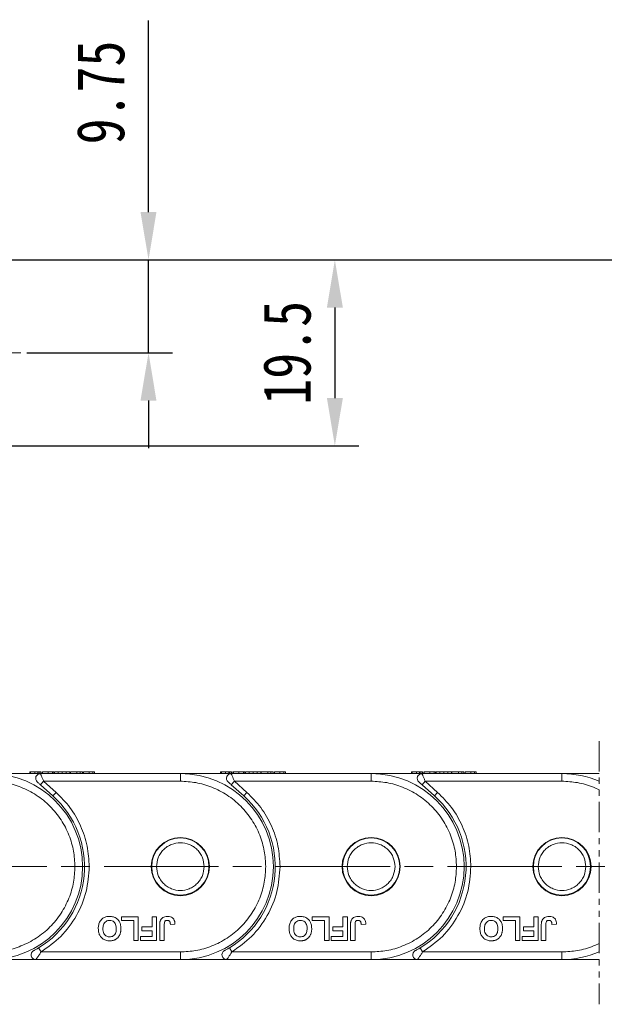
# Model space of a CAD drawing. Header units: millimetres. Extents: x 3578 to 4080, y -235 to 116.
# Tile 16 of 34: x 3856 to 3917, y -88 to 16. Entities that reach past the tile are written whole.
import ezdxf

# ---------------------------------------------------------------- set-up
doc = ezdxf.new("R2010")
doc.units = ezdxf.units.MM
for name, pattern in [('ACAD_ISO08W100', [36, 24, -3, 6, -3]), ('CENTER', [0.6, 0.375, -0.075, 0.075, -0.075]), ('PHANTOM2', [31.75, 15.875, -3.175, 3.175, -3.175, 3.175, -3.175])]:
    doc.linetypes.add(name, pattern=pattern)
doc.layers.add('中心线', color=1, linetype='CENTER', lineweight=25)
doc.styles.get("Standard").update_dxf_attribs({"font": '仿宋_GB2312.ttf', "width": 0.8})
doc.dimstyles.new('ISO-15', dxfattribs={"dimtxt": 5, "dimasz": 5, "dimexe": 2.5, "dimexo": 0.625, "dimgap": 2.5, "dimtad": 1, "dimdsep": 46, "dimtxsty": 'Standard', "dimcen": 2.5, "dimadec": 0, "dimazin": 0, "dimtfac": 1, "dimtmove": 0, "dimatfit": 3, "dimfxl": 0, "dimarcsym": 0})

# ---------------------------------------------------------------- blocks, each defined once
blk = doc.blocks.new('*D340')
at = {"color": 0, "lineweight": -2}
for p, q in [((3849.01, -9.57), (3891.13, -9.57)), ((3888.63, -14.57), (3888.63, -24.07)), ((3819.01, -29.07), (3891.13, -29.07))]:
    blk.add_line(p, q, dxfattribs=at)
at = {"color": 0, "lineweight": 9}
for points in [[(3887.8, -14.57), (3889.47, -14.57), (3888.63, -9.57)], [(3887.8, -24.07), (3889.47, -24.07), (3888.63, -29.07)]]:
    blk.add_solid(points, dxfattribs=at)
at = {"layer": 'Defpoints', "color": 0, "lineweight": 9}
for p in [(3848.38, -9.57), (3818.38, -29.07), (3888.63, -29.07)]:
    blk.add_point(p, dxfattribs=at)
at = {"color": 0, "lineweight": 9, "insert": (3883.63, -19.32), "char_height": 5, "attachment_point": 5, "rotation": 90}
blk.add_mtext('19.5', dxfattribs=at)
blk = doc.blocks.new('*D341')
at = {"color": 0, "lineweight": -2}
for p, q in [((3869.1, -4.57), (3869.1, 15.5)), ((3856.33, -9.57), (3871.6, -9.57)), ((3869.1, -19.32), (3869.1, -9.57)), ((3856.33, -19.32), (3871.6, -19.32)), ((3869.1, -24.32), (3869.1, -29.32))]:
    blk.add_line(p, q, dxfattribs=at)
at = {"color": 0, "lineweight": 9}
for points in [[(3868.26, -4.57), (3869.93, -4.57), (3869.1, -9.57)], [(3868.26, -24.32), (3869.93, -24.32), (3869.1, -19.32)]]:
    blk.add_solid(points, dxfattribs=at)
at = {"layer": 'Defpoints', "color": 0, "lineweight": 9}
for p in [(3855.71, -9.57), (3869.1, -9.57), (3855.71, -19.32)]:
    blk.add_point(p, dxfattribs=at)
at = {"color": 0, "lineweight": 9, "insert": (3864.1, 7.97), "char_height": 5, "attachment_point": 5, "rotation": 90}
blk.add_mtext('9.75', dxfattribs=at)
blk = doc.blocks.new('*D342')
at = {"color": 0, "lineweight": -2}
for p, q in [((3869.72, -9.57), (4041.86, -9.57)), ((4039.36, -14.57), (4039.36, -77.93)), ((4003.06, -82.93), (4041.86, -82.93))]:
    blk.add_line(p, q, dxfattribs=at)
at = {"color": 0, "lineweight": 9}
for points in [[(4038.53, -14.57), (4040.2, -14.57), (4039.36, -9.57)], [(4038.53, -77.93), (4040.2, -77.93), (4039.36, -82.93)]]:
    blk.add_solid(points, dxfattribs=at)
at = {"layer": 'Defpoints', "color": 0, "lineweight": 9}
for p in [(3869.1, -9.57), (4002.44, -82.93), (4039.36, -82.93)]:
    blk.add_point(p, dxfattribs=at)
at = {"color": 0, "lineweight": 9, "insert": (4034.36, -46.25), "char_height": 5, "attachment_point": 5, "rotation": 90}
blk.add_mtext('2R+19.5', dxfattribs=at)

msp = doc.modelspace()

# ---------------------------------------------------------------- linework, layer by layer
at = {"color": 3, "linetype": 'PHANTOM2', "lineweight": 9, "ltscale": 0.2}
msp.add_line((3916.33, -60.038), (3916.33, -87.612), dxfattribs=at)
at = {"color": 7, "linetype": 'Continuous', "lineweight": 15}
for p, q in [((3857.772, -63.426), (3852.436, -63.426)), ((3856.659, -63.226), (3856.659, -63.426)), ((3856.736, -63.226), (3856.736, -63.426)), ((3857.172, -63.226), (3857.172, -63.426)), ((3857.505, -63.226), (3857.172, -63.226)), ((3857.505, -63.226), (3857.505, -63.426)), ((3857.638, -63.226), (3857.638, -63.426)), ((3857.778, -63.441), (3857.647, -63.442)), ((3872.436, -63.426), (3857.772, -63.426)), ((3857.813, -63.426), (3857.813, -63.226)), ((3857.947, -63.226), (3857.947, -63.426)), ((3857.962, -63.226), (3857.947, -63.226)), ((3857.999, -63.226), (3857.999, -63.426)), ((3858.578, -63.226), (3858.578, -63.426)), ((3859.052, -63.426), (3859.052, -63.226)), ((3859.178, -63.226), (3859.178, -63.426)), ((3859.204, -63.226), (3859.2, -63.226)), ((3859.204, -63.226), (3859.204, -63.426)), ((3859.64, -63.226), (3859.249, -63.226)), ((3859.249, -63.226), (3859.249, -63.426)), ((3859.64, -63.226), (3859.64, -63.426)), ((3860.056, -63.226), (3859.64, -63.226)), ((3860.056, -63.426), (3860.056, -63.226)), ((3860.472, -63.226), (3860.056, -63.226)), ((3860.472, -63.226), (3860.472, -63.426)), ((3860.864, -63.226), (3860.472, -63.226)), ((3860.864, -63.226), (3860.864, -63.426)), ((3860.909, -63.226), (3860.909, -63.426)), ((3861.601, -63.226), (3860.909, -63.226)), ((3861.601, -63.226), (3861.601, -63.426)), ((3861.935, -63.226), (3861.601, -63.226)), ((3861.935, -63.226), (3861.935, -63.426)), ((3862.165, -63.226), (3861.935, -63.226)), ((3862.165, -63.226), (3862.165, -63.426)), ((3862.3, -63.426), (3862.3, -63.226)), ((3862.877, -63.226), (3862.877, -63.426)), ((3863.279, -63.226), (3863.279, -63.426)), ((3863.454, -63.226), (3863.454, -63.426)), ((3877.772, -63.426), (3872.436, -63.426)), ((3872.436, -63.426), (3872.436, -64.226)), ((3876.659, -63.226), (3876.659, -63.426)), ((3876.736, -63.226), (3876.736, -63.426)), ((3877.172, -63.226), (3877.172, -63.426)), ((3877.505, -63.226), (3877.172, -63.226)), ((3877.505, -63.226), (3877.505, -63.426)), ((3877.638, -63.226), (3877.638, -63.426)), ((3877.778, -63.441), (3877.647, -63.442)), ((3892.436, -63.426), (3877.772, -63.426)), ((3877.813, -63.426), (3877.813, -63.226)), ((3877.947, -63.226), (3877.947, -63.426)), ((3877.962, -63.226), (3877.947, -63.226)), ((3877.999, -63.226), (3877.999, -63.426)), ((3878.578, -63.226), (3878.578, -63.426)), ((3879.052, -63.426), (3879.052, -63.226)), ((3879.178, -63.226), (3879.178, -63.426)), ((3879.204, -63.226), (3879.2, -63.226)), ((3879.204, -63.226), (3879.204, -63.426)), ((3879.249, -63.226), (3879.249, -63.426)), ((3879.64, -63.226), (3879.249, -63.226)), ((3879.64, -63.226), (3879.64, -63.426)), ((3880.056, -63.226), (3879.64, -63.226)), ((3880.056, -63.426), (3880.056, -63.226)), ((3880.472, -63.226), (3880.056, -63.226)), ((3880.472, -63.226), (3880.472, -63.426)), ((3880.864, -63.226), (3880.472, -63.226)), ((3880.864, -63.226), (3880.864, -63.426)), ((3880.909, -63.226), (3880.909, -63.426)), ((3881.601, -63.226), (3880.909, -63.226)), ((3881.601, -63.226), (3881.601, -63.426)), ((3881.935, -63.226), (3881.601, -63.226)), ((3881.935, -63.226), (3881.935, -63.426)), ((3882.165, -63.226), (3881.935, -63.226)), ((3882.165, -63.226), (3882.165, -63.426)), ((3882.3, -63.426), (3882.3, -63.226)), ((3882.877, -63.226), (3882.877, -63.426)), ((3883.279, -63.226), (3883.279, -63.426)), ((3883.454, -63.226), (3883.454, -63.426)), ((3897.772, -63.426), (3892.436, -63.426)), ((3892.436, -63.426), (3892.436, -64.226)), ((3896.659, -63.226), (3896.659, -63.426)), ((3896.736, -63.226), (3896.736, -63.426)), ((3897.172, -63.226), (3897.172, -63.426)), ((3897.505, -63.226), (3897.172, -63.226)), ((3897.505, -63.226), (3897.505, -63.426)), ((3897.638, -63.226), (3897.638, -63.426)), ((3897.778, -63.441), (3897.647, -63.442)), ((3912.436, -63.426), (3897.772, -63.426)), ((3897.813, -63.426), (3897.813, -63.226)), ((3897.947, -63.226), (3897.947, -63.426)), ((3897.962, -63.226), (3897.947, -63.226)), ((3897.999, -63.226), (3897.999, -63.426)), ((3898.578, -63.226), (3898.578, -63.426)), ((3899.052, -63.426), (3899.052, -63.226)), ((3899.178, -63.226), (3899.178, -63.426)), ((3899.204, -63.226), (3899.2, -63.226)), ((3899.204, -63.226), (3899.204, -63.426)), ((3899.64, -63.226), (3899.249, -63.226)), ((3899.249, -63.226), (3899.249, -63.426)), ((3899.64, -63.226), (3899.64, -63.426)), ((3900.056, -63.226), (3899.64, -63.226)), ((3900.056, -63.426), (3900.056, -63.226)), ((3900.472, -63.226), (3900.056, -63.226)), ((3900.472, -63.226), (3900.472, -63.426)), ((3900.864, -63.226), (3900.472, -63.226)), ((3900.864, -63.226), (3900.864, -63.426)), ((3900.909, -63.226), (3900.909, -63.426)), ((3901.601, -63.226), (3900.909, -63.226)), ((3901.601, -63.226), (3901.601, -63.426)), ((3901.935, -63.226), (3901.601, -63.226)), ((3901.935, -63.226), (3901.935, -63.426)), ((3902.165, -63.226), (3901.935, -63.226)), ((3902.165, -63.226), (3902.165, -63.426)), ((3902.3, -63.426), (3902.3, -63.226)), ((3902.877, -63.226), (3902.877, -63.426)), ((3903.279, -63.226), (3903.279, -63.426)), ((3903.454, -63.226), (3903.454, -63.426)), ((3916.33, -63.426), (3912.436, -63.426)), ((3912.436, -63.426), (3912.436, -64.226)), ((3857.773, -64.599), (3858.107, -64.226)), ((3857.773, -64.599), (3859.075, -65.764)), ((3858.107, -64.226), (3859.408, -65.392)), ((3858.107, -64.226), (3872.436, -64.226)), ((3877.773, -64.599), (3878.107, -64.226)), ((3877.773, -64.599), (3879.075, -65.764)), ((3878.107, -64.226), (3879.408, -65.392)), ((3878.107, -64.226), (3892.436, -64.226)), ((3897.773, -64.599), (3898.107, -64.226)), ((3897.773, -64.599), (3899.075, -65.764)), ((3898.107, -64.226), (3899.408, -65.392)), ((3898.107, -64.226), (3912.436, -64.226)), ((3859.408, -65.392), (3859.075, -65.764)), ((3879.408, -65.392), (3879.075, -65.764)), ((3899.408, -65.392), (3899.075, -65.764)), ((3866.268, -78.426), (3868.03, -78.426)), ((3866.268, -78.843), (3866.268, -78.426)), ((3868.03, -78.426), (3868.03, -80.926)), ((3869.471, -78.426), (3869.951, -78.426)), ((3869.471, -79.484), (3869.471, -78.426)), ((3869.951, -78.426), (3869.951, -80.926)), ((3886.268, -78.426), (3888.03, -78.426)), ((3886.268, -78.843), (3886.268, -78.426)), ((3888.03, -78.426), (3888.03, -80.926)), ((3889.471, -78.426), (3889.951, -78.426)), ((3889.471, -79.484), (3889.471, -78.426)), ((3889.951, -78.426), (3889.951, -80.926)), ((3906.268, -78.843), (3906.268, -78.426)), ((3906.268, -78.426), (3908.03, -78.426)), ((3908.03, -78.426), (3908.03, -80.926)), ((3909.471, -78.426), (3909.951, -78.426)), ((3909.471, -79.484), (3909.471, -78.426)), ((3909.951, -78.426), (3909.951, -80.926)), ((3867.55, -78.843), (3866.268, -78.843)), ((3867.55, -80.926), (3867.55, -78.843)), ((3870.27, -80.926), (3870.27, -79.35)), ((3870.75, -79.308), (3870.75, -80.926)), ((3871.391, -79.259), (3871.872, -79.227)), ((3887.55, -78.843), (3886.268, -78.843)), ((3887.55, -80.926), (3887.55, -78.843)), ((3890.27, -80.926), (3890.27, -79.35)), ((3890.75, -79.308), (3890.75, -80.926)), ((3891.391, -79.259), (3891.872, -79.227)), ((3907.55, -78.843), (3906.268, -78.843)), ((3907.55, -80.926), (3907.55, -78.843)), ((3910.27, -80.926), (3910.27, -79.35)), ((3910.75, -79.308), (3910.75, -80.926)), ((3911.391, -79.259), (3911.872, -79.227)), ((3868.413, -79.484), (3869.471, -79.484)), ((3868.413, -79.9), (3868.413, -79.484)), ((3869.471, -79.9), (3868.413, -79.9)), ((3869.471, -80.509), (3869.471, -79.9)), ((3888.413, -79.9), (3888.413, -79.484)), ((3888.413, -79.484), (3889.471, -79.484)), ((3889.471, -79.9), (3888.413, -79.9)), ((3889.471, -80.509), (3889.471, -79.9)), ((3908.413, -79.484), (3909.471, -79.484)), ((3908.413, -79.9), (3908.413, -79.484)), ((3909.471, -79.9), (3908.413, -79.9)), ((3909.471, -80.509), (3909.471, -79.9)), ((3868.03, -80.926), (3867.55, -80.926)), ((3868.253, -80.509), (3869.471, -80.509)), ((3868.253, -80.926), (3868.253, -80.509)), ((3869.951, -80.926), (3868.253, -80.926)), ((3870.75, -80.926), (3870.27, -80.926)), ((3888.03, -80.926), (3887.55, -80.926)), ((3888.253, -80.509), (3889.471, -80.509)), ((3888.253, -80.926), (3888.253, -80.509)), ((3889.951, -80.926), (3888.253, -80.926)), ((3890.75, -80.926), (3890.27, -80.926)), ((3908.03, -80.926), (3907.55, -80.926)), ((3908.253, -80.926), (3908.253, -80.509)), ((3908.253, -80.509), (3909.471, -80.509)), ((3909.951, -80.926), (3908.253, -80.926)), ((3910.75, -80.926), (3910.27, -80.926)), ((3857.831, -82.126), (3857.573, -81.698)), ((3872.436, -82.126), (3857.831, -82.126)), ((3872.436, -82.926), (3872.436, -82.126)), ((3877.831, -82.126), (3877.573, -81.698)), ((3892.436, -82.126), (3877.831, -82.126)), ((3892.436, -82.926), (3892.436, -82.126)), ((3897.831, -82.126), (3897.573, -81.698)), ((3912.436, -82.126), (3897.831, -82.126)), ((3912.436, -82.926), (3912.436, -82.126)), ((3852.436, -82.926), (3857.298, -82.926)), ((3857.298, -82.926), (3872.436, -82.926)), ((3872.436, -82.926), (3877.298, -82.926)), ((3877.298, -82.926), (3892.436, -82.926)), ((3892.436, -82.926), (3897.298, -82.926)), ((3897.298, -82.926), (3912.436, -82.926)), ((3912.436, -82.926), (3916.33, -82.926))]:
    msp.add_line(p, q, dxfattribs=at)
for centre, radius in [((3872.436, -73.176), 3.05), ((3872.436, -73.176), 3), ((3892.436, -73.176), 3.05), ((3892.436, -73.176), 3), ((3912.436, -73.176), 3.05), ((3912.436, -73.176), 3)]:
    msp.add_circle(centre, radius, dxfattribs=at)
for centre, radius, start, end in [((3852.436, -73.176), 9.75, 270, 90), ((3857.772, -63.926), 0.5, 90, 228.15), ((3872.436, -73.176), 9.75, 270, 90), ((3877.772, -63.926), 0.5, 90, 228.15), ((3892.436, -73.176), 9.75, 270, 90), ((3897.772, -63.926), 0.5, 90, 228.15), ((3912.436, -73.176), 9.75, 66.45916, 90), ((3852.436, -73.176), 9.95, 301.07867, 48.15), ((3872.436, -73.176), 9.95, 301.07867, 48.15), ((3892.436, -73.176), 9.95, 301.07867, 48.15), ((3857.298, -82.426), 0.5, 117.72786, 270), ((3877.298, -82.426), 0.5, 117.72786, 270), ((3897.298, -82.426), 0.5, 117.72786, 270), ((3912.436, -73.176), 9.75, 270, 293.54084)]:
    msp.add_arc(centre, radius, start, end, dxfattribs=at)
for points, knots in [([(3856.832, -63.226), (3856.808, -63.226), (3856.757, -63.226), (3856.715, -63.226), (3856.686, -63.226), (3856.67, -63.226), (3856.661, -63.226), (3856.659, -63.226), (3856.659, -63.226)], [0, 0, 0, 0, 0.17144311, 0.34782605, 0.50879351, 0.67091516, 0.8352601, 1, 1, 1, 1]), ([(3857.172, -63.226), (3857.126, -63.226), (3857.041, -63.226), (3856.893, -63.226), (3856.789, -63.226), (3856.736, -63.226)], [0, 0, 0, 0, 0.3670189, 0.6797858, 1, 1, 1, 1]), ([(3857.638, -63.226), (3857.619, -63.226), (3857.592, -63.226), (3857.557, -63.226), (3857.547, -63.226)], [0, 0, 0, 0, 0.7310679, 1, 1, 1, 1]), ([(3857.813, -63.226), (3857.812, -63.226), (3857.81, -63.226), (3857.792, -63.226), (3857.765, -63.226), (3857.737, -63.226), (3857.698, -63.226), (3857.658, -63.226), (3857.638, -63.226)], [0, 0, 0, 0, 0.2390448, 0.4791887, 0.6062486, 0.7340196, 0.865685, 1, 1, 1, 1]), ([(3857.772, -63.426), (3857.772, -63.426), (3857.772, -63.426), (3857.778, -63.441), (3857.778, -63.441)], [0, 0, 0, 0, 0.9791059, 1, 1, 1, 1]), ([(3857.778, -63.441), (3857.783, -63.453), (3857.794, -63.479), (3857.826, -63.555), (3857.883, -63.692), (3857.978, -63.92), (3858.065, -64.126), (3858.107, -64.226)], [0, 0, 0, 0, 0.132525, 0.2731617, 0.4197955, 0.7184243, 1, 1, 1, 1]), ([(3858.578, -63.226), (3858.51, -63.226), (3858.386, -63.226), (3858.227, -63.226), (3858.11, -63.226), (3858.029, -63.226), (3858.009, -63.226), (3857.999, -63.226)], [0, 0, 0, 0, 0.2199028, 0.4014828, 0.5824839, 0.7909294, 1, 1, 1, 1]), ([(3859.052, -63.226), (3859.033, -63.226), (3858.993, -63.226), (3858.922, -63.226), (3858.844, -63.226), (3858.761, -63.226), (3858.671, -63.226), (3858.609, -63.226), (3858.578, -63.226)], [0, 0, 0, 0, 0.1773757, 0.3583197, 0.5115835, 0.66939, 0.8325409, 1, 1, 1, 1]), ([(3859.178, -63.226), (3859.178, -63.226), (3859.176, -63.226), (3859.167, -63.226), (3859.153, -63.226), (3859.132, -63.226), (3859.101, -63.226), (3859.069, -63.226), (3859.052, -63.226)], [0, 0, 0, 0, 0.1640909, 0.3291944, 0.4613248, 0.594454, 0.7957321, 1, 1, 1, 1]), ([(3862.877, -63.226), (3862.809, -63.226), (3862.678, -63.226), (3862.524, -63.226), (3862.398, -63.226), (3862.311, -63.226), (3862.304, -63.226), (3862.3, -63.226)], [0, 0, 0, 0, 0.1547116, 0.2955468, 0.4207614, 0.6305136, 1, 1, 1, 1]), ([(3863.279, -63.226), (3863.259, -63.226), (3863.219, -63.226), (3863.143, -63.226), (3863.06, -63.226), (3862.987, -63.226), (3862.925, -63.226), (3862.893, -63.226), (3862.877, -63.226)], [0, 0, 0, 0, 0.20655853, 0.42042299, 0.60362328, 0.79395782, 0.89660747, 1, 1, 1, 1]), ([(3863.454, -63.226), (3863.453, -63.226), (3863.451, -63.226), (3863.433, -63.226), (3863.407, -63.226), (3863.378, -63.226), (3863.339, -63.226), (3863.299, -63.226), (3863.279, -63.226)], [0, 0, 0, 0, 0.23837066, 0.47781869, 0.60521766, 0.73331147, 0.86529896, 1, 1, 1, 1]), ([(3876.832, -63.226), (3876.808, -63.226), (3876.757, -63.226), (3876.715, -63.226), (3876.686, -63.226), (3876.67, -63.226), (3876.661, -63.226), (3876.659, -63.226), (3876.659, -63.226)], [0, 0, 0, 0, 0.1714431, 0.347826, 0.5087935, 0.6709152, 0.8352601, 1, 1, 1, 1]), ([(3877.172, -63.226), (3877.126, -63.226), (3877.041, -63.226), (3876.893, -63.226), (3876.789, -63.226), (3876.736, -63.226)], [0, 0, 0, 0, 0.3670189, 0.6797858, 1, 1, 1, 1]), ([(3877.638, -63.226), (3877.619, -63.226), (3877.592, -63.226), (3877.557, -63.226), (3877.547, -63.226)], [0, 0, 0, 0, 0.7310679, 1, 1, 1, 1]), ([(3877.813, -63.226), (3877.812, -63.226), (3877.81, -63.226), (3877.792, -63.226), (3877.765, -63.226), (3877.737, -63.226), (3877.698, -63.226), (3877.658, -63.226), (3877.638, -63.226)], [0, 0, 0, 0, 0.2390448, 0.4791887, 0.6062486, 0.7340196, 0.865685, 1, 1, 1, 1]), ([(3877.772, -63.426), (3877.772, -63.426), (3877.772, -63.426), (3877.778, -63.441), (3877.778, -63.441)], [0, 0, 0, 0, 0.9791059, 1, 1, 1, 1]), ([(3877.778, -63.441), (3877.783, -63.453), (3877.794, -63.479), (3877.826, -63.555), (3877.883, -63.692), (3877.978, -63.92), (3878.065, -64.126), (3878.107, -64.226)], [0, 0, 0, 0, 0.132525, 0.2731617, 0.4197955, 0.7184243, 1, 1, 1, 1]), ([(3878.578, -63.226), (3878.51, -63.226), (3878.386, -63.226), (3878.227, -63.226), (3878.11, -63.226), (3878.029, -63.226), (3878.009, -63.226), (3877.999, -63.226)], [0, 0, 0, 0, 0.2199028, 0.4014828, 0.5824839, 0.7909294, 1, 1, 1, 1]), ([(3879.052, -63.226), (3879.033, -63.226), (3878.993, -63.226), (3878.922, -63.226), (3878.844, -63.226), (3878.761, -63.226), (3878.671, -63.226), (3878.609, -63.226), (3878.578, -63.226)], [0, 0, 0, 0, 0.1773757, 0.3583197, 0.5115835, 0.66939, 0.8325409, 1, 1, 1, 1]), ([(3879.178, -63.226), (3879.178, -63.226), (3879.176, -63.226), (3879.167, -63.226), (3879.153, -63.226), (3879.132, -63.226), (3879.101, -63.226), (3879.069, -63.226), (3879.052, -63.226)], [0, 0, 0, 0, 0.1640909, 0.3291944, 0.4613248, 0.594454, 0.7957321, 1, 1, 1, 1]), ([(3882.877, -63.226), (3882.809, -63.226), (3882.678, -63.226), (3882.524, -63.226), (3882.398, -63.226), (3882.311, -63.226), (3882.304, -63.226), (3882.3, -63.226)], [0, 0, 0, 0, 0.1547116, 0.2955468, 0.4207614, 0.6305136, 1, 1, 1, 1]), ([(3883.279, -63.226), (3883.259, -63.226), (3883.219, -63.226), (3883.143, -63.226), (3883.06, -63.226), (3882.987, -63.226), (3882.925, -63.226), (3882.893, -63.226), (3882.877, -63.226)], [0, 0, 0, 0, 0.20655853, 0.42042299, 0.60362328, 0.79395782, 0.89660747, 1, 1, 1, 1]), ([(3883.454, -63.226), (3883.453, -63.226), (3883.451, -63.226), (3883.433, -63.226), (3883.407, -63.226), (3883.378, -63.226), (3883.339, -63.226), (3883.299, -63.226), (3883.279, -63.226)], [0, 0, 0, 0, 0.23837066, 0.47781869, 0.60521766, 0.73331147, 0.86529896, 1, 1, 1, 1]), ([(3896.832, -63.226), (3896.808, -63.226), (3896.757, -63.226), (3896.715, -63.226), (3896.686, -63.226), (3896.67, -63.226), (3896.661, -63.226), (3896.659, -63.226), (3896.659, -63.226)], [0, 0, 0, 0, 0.1714431, 0.347826, 0.5087935, 0.6709152, 0.8352601, 1, 1, 1, 1]), ([(3897.172, -63.226), (3897.126, -63.226), (3897.041, -63.226), (3896.893, -63.226), (3896.789, -63.226), (3896.736, -63.226)], [0, 0, 0, 0, 0.3670189, 0.6797858, 1, 1, 1, 1]), ([(3897.638, -63.226), (3897.619, -63.226), (3897.592, -63.226), (3897.557, -63.226), (3897.547, -63.226)], [0, 0, 0, 0, 0.7310679, 1, 1, 1, 1]), ([(3897.813, -63.226), (3897.812, -63.226), (3897.81, -63.226), (3897.792, -63.226), (3897.765, -63.226), (3897.737, -63.226), (3897.698, -63.226), (3897.658, -63.226), (3897.638, -63.226)], [0, 0, 0, 0, 0.2390448, 0.4791887, 0.6062486, 0.7340196, 0.865685, 1, 1, 1, 1]), ([(3897.772, -63.426), (3897.772, -63.426), (3897.772, -63.426), (3897.778, -63.441), (3897.778, -63.441)], [0, 0, 0, 0, 0.9791059, 1, 1, 1, 1]), ([(3897.778, -63.441), (3897.783, -63.453), (3897.794, -63.479), (3897.826, -63.555), (3897.883, -63.692), (3897.978, -63.92), (3898.065, -64.126), (3898.107, -64.226)], [0, 0, 0, 0, 0.132525, 0.2731617, 0.4197955, 0.7184243, 1, 1, 1, 1]), ([(3898.578, -63.226), (3898.51, -63.226), (3898.386, -63.226), (3898.227, -63.226), (3898.11, -63.226), (3898.029, -63.226), (3898.009, -63.226), (3897.999, -63.226)], [0, 0, 0, 0, 0.2199028, 0.4014828, 0.5824839, 0.7909294, 1, 1, 1, 1]), ([(3899.052, -63.226), (3899.033, -63.226), (3898.993, -63.226), (3898.922, -63.226), (3898.844, -63.226), (3898.761, -63.226), (3898.671, -63.226), (3898.609, -63.226), (3898.578, -63.226)], [0, 0, 0, 0, 0.1773757, 0.3583197, 0.5115835, 0.66939, 0.8325409, 1, 1, 1, 1]), ([(3899.178, -63.226), (3899.178, -63.226), (3899.176, -63.226), (3899.167, -63.226), (3899.153, -63.226), (3899.132, -63.226), (3899.101, -63.226), (3899.069, -63.226), (3899.052, -63.226)], [0, 0, 0, 0, 0.1640909, 0.3291944, 0.4613248, 0.594454, 0.7957321, 1, 1, 1, 1]), ([(3902.877, -63.226), (3902.809, -63.226), (3902.678, -63.226), (3902.524, -63.226), (3902.398, -63.226), (3902.311, -63.226), (3902.304, -63.226), (3902.3, -63.226)], [0, 0, 0, 0, 0.1547116, 0.2955468, 0.4207614, 0.6305136, 1, 1, 1, 1]), ([(3903.279, -63.226), (3903.259, -63.226), (3903.219, -63.226), (3903.143, -63.226), (3903.06, -63.226), (3902.987, -63.226), (3902.925, -63.226), (3902.893, -63.226), (3902.877, -63.226)], [0, 0, 0, 0, 0.20655853, 0.42042299, 0.60362328, 0.79395782, 0.89660747, 1, 1, 1, 1]), ([(3903.454, -63.226), (3903.453, -63.226), (3903.451, -63.226), (3903.433, -63.226), (3903.407, -63.226), (3903.378, -63.226), (3903.339, -63.226), (3903.299, -63.226), (3903.279, -63.226)], [0, 0, 0, 0, 0.23837066, 0.47781869, 0.60521766, 0.73331147, 0.86529896, 1, 1, 1, 1]), ([(3861.386, -73.176), (3861.357, -72.63), (3861.297, -71.506), (3860.799, -69.838), (3859.974, -68.234), (3858.81, -66.803), (3857.379, -65.639), (3855.775, -64.813), (3854.107, -64.315), (3852.982, -64.255), (3852.436, -64.226)], [0, 0, 0, 0, 0.116516, 0.2400113, 0.3686408, 0.5, 0.6313592, 0.7599887, 0.883484, 1, 1, 1, 1]), ([(3857.438, -64.299), (3857.439, -64.3), (3857.442, -64.302), (3857.461, -64.319), (3857.493, -64.347), (3857.553, -64.401), (3857.649, -64.487), (3857.732, -64.561), (3857.773, -64.599)], [0, 0, 0, 0, 0.09517012, 0.19550829, 0.31011221, 0.43779168, 0.7185448, 1, 1, 1, 1]), ([(3881.386, -73.176), (3881.357, -72.63), (3881.297, -71.506), (3880.799, -69.838), (3879.974, -68.234), (3878.81, -66.803), (3877.379, -65.639), (3875.775, -64.813), (3874.107, -64.315), (3872.982, -64.255), (3872.436, -64.226)], [0, 0, 0, 0, 0.116516, 0.2400113, 0.3686408, 0.5, 0.6313592, 0.7599887, 0.883484, 1, 1, 1, 1]), ([(3877.438, -64.299), (3877.439, -64.3), (3877.442, -64.302), (3877.461, -64.319), (3877.493, -64.347), (3877.553, -64.401), (3877.649, -64.487), (3877.732, -64.561), (3877.773, -64.599)], [0, 0, 0, 0, 0.09517012, 0.19550829, 0.31011221, 0.43779168, 0.7185448, 1, 1, 1, 1]), ([(3901.386, -73.176), (3901.357, -72.63), (3901.297, -71.506), (3900.799, -69.838), (3899.974, -68.234), (3898.81, -66.803), (3897.379, -65.639), (3895.775, -64.813), (3894.107, -64.315), (3892.982, -64.255), (3892.436, -64.226)], [0, 0, 0, 0, 0.116516, 0.2400113, 0.3686408, 0.5, 0.6313592, 0.7599887, 0.883484, 1, 1, 1, 1]), ([(3897.438, -64.299), (3897.439, -64.3), (3897.442, -64.302), (3897.461, -64.319), (3897.493, -64.347), (3897.553, -64.401), (3897.649, -64.487), (3897.732, -64.561), (3897.773, -64.599)], [0, 0, 0, 0, 0.0951701, 0.1955083, 0.3101122, 0.4377917, 0.7185448, 1, 1, 1, 1]), ([(3916.33, -65.119), (3916.134, -65.024), (3915.403, -64.702), (3914.107, -64.315), (3912.982, -64.255), (3912.436, -64.226)], [0.7133944, 0.7133944, 0.7133944, 0.7133944, 0.75998867, 0.88348397, 1, 1, 1, 1]), ([(3859.408, -65.392), (3859.919, -65.907), (3860.951, -66.949), (3862.04, -68.885), (3862.755, -70.988), (3862.843, -72.452), (3862.886, -73.176)], [0, 0, 0, 0, 0.2472209, 0.5, 0.7527791, 1, 1, 1, 1]), ([(3879.408, -65.392), (3879.919, -65.907), (3880.951, -66.949), (3882.04, -68.885), (3882.755, -70.988), (3882.843, -72.452), (3882.886, -73.176)], [0, 0, 0, 0, 0.24722086, 0.5, 0.75277914, 1, 1, 1, 1]), ([(3899.408, -65.392), (3899.919, -65.907), (3900.951, -66.949), (3902.04, -68.885), (3902.755, -70.988), (3902.843, -72.452), (3902.886, -73.176)], [0, 0, 0, 0, 0.2472209, 0.5, 0.7527791, 1, 1, 1, 1]), ([(3869.936, -73.176), (3869.97, -72.862), (3870.022, -72.376), (3870.333, -71.793), (3870.656, -71.396), (3871.054, -71.071), (3871.637, -70.77), (3872.436, -70.615), (3873.236, -70.77), (3873.819, -71.071), (3874.217, -71.396), (3874.54, -71.794), (3874.851, -72.376), (3874.903, -72.862), (3874.936, -73.176)], [0, 0, 0, 0, 0.1197215, 0.184895, 0.25, 0.3151735, 0.3802785, 0.5, 0.6197215, 0.684895, 0.75, 0.8151735, 0.8802785, 1, 1, 1, 1]), ([(3889.936, -73.176), (3889.97, -72.862), (3890.022, -72.376), (3890.333, -71.793), (3890.656, -71.396), (3891.054, -71.071), (3891.637, -70.77), (3892.436, -70.615), (3893.236, -70.77), (3893.819, -71.071), (3894.217, -71.396), (3894.54, -71.794), (3894.851, -72.376), (3894.903, -72.862), (3894.936, -73.176)], [0, 0, 0, 0, 0.1197215, 0.184895, 0.25, 0.3151735, 0.3802785, 0.5, 0.6197215, 0.684895, 0.75, 0.8151735, 0.8802785, 1, 1, 1, 1]), ([(3909.936, -73.176), (3909.97, -72.862), (3910.022, -72.376), (3910.333, -71.793), (3910.656, -71.396), (3911.054, -71.071), (3911.637, -70.77), (3912.436, -70.615), (3913.236, -70.77), (3913.819, -71.071), (3914.217, -71.396), (3914.54, -71.794), (3914.851, -72.376), (3914.903, -72.862), (3914.936, -73.176)], [0, 0, 0, 0, 0.1197215, 0.184895, 0.25, 0.3151735, 0.3802785, 0.5, 0.6197215, 0.684895, 0.75, 0.8151735, 0.8802785, 1, 1, 1, 1]), ([(3852.436, -82.126), (3852.982, -82.097), (3854.107, -82.037), (3855.775, -81.539), (3857.379, -80.714), (3858.81, -79.549), (3859.974, -78.119), (3860.799, -76.514), (3861.297, -74.846), (3861.357, -73.722), (3861.386, -73.176)], [0, 0, 0, 0, 0.11651603, 0.24001133, 0.36864081, 0.5, 0.63135919, 0.75998867, 0.88348397, 1, 1, 1, 1]), ([(3862.886, -73.176), (3862.822, -74.057), (3862.691, -75.849), (3861.627, -78.367), (3860.019, -80.579), (3858.552, -81.616), (3857.831, -82.126)], [0, 0, 0, 0, 0.24582302, 0.5, 0.75417698, 1, 1, 1, 1]), ([(3874.936, -73.176), (3874.903, -73.49), (3874.851, -73.976), (3874.54, -74.559), (3874.216, -74.956), (3873.819, -75.281), (3873.236, -75.582), (3872.436, -75.737), (3871.636, -75.582), (3871.054, -75.281), (3870.656, -74.956), (3870.333, -74.559), (3870.022, -73.976), (3869.97, -73.49), (3869.936, -73.176)], [0, 0, 0, 0, 0.1197215, 0.184895, 0.25, 0.3151735, 0.3802785, 0.5, 0.6197215, 0.684895, 0.75, 0.8151735, 0.8802785, 1, 1, 1, 1]), ([(3872.436, -82.126), (3872.982, -82.097), (3874.107, -82.037), (3875.775, -81.539), (3877.379, -80.714), (3878.81, -79.549), (3879.974, -78.119), (3880.799, -76.514), (3881.297, -74.846), (3881.357, -73.722), (3881.386, -73.176)], [0, 0, 0, 0, 0.11651603, 0.24001133, 0.36864081, 0.5, 0.63135919, 0.75998867, 0.88348397, 1, 1, 1, 1]), ([(3882.886, -73.176), (3882.822, -74.057), (3882.691, -75.849), (3881.627, -78.367), (3880.019, -80.579), (3878.552, -81.616), (3877.831, -82.126)], [0, 0, 0, 0, 0.245823, 0.5, 0.754177, 1, 1, 1, 1]), ([(3894.936, -73.176), (3894.903, -73.49), (3894.851, -73.976), (3894.54, -74.559), (3894.216, -74.956), (3893.819, -75.281), (3893.236, -75.582), (3892.436, -75.737), (3891.636, -75.582), (3891.054, -75.281), (3890.656, -74.956), (3890.333, -74.559), (3890.022, -73.976), (3889.97, -73.49), (3889.936, -73.176)], [0, 0, 0, 0, 0.1197215, 0.184895, 0.25, 0.3151735, 0.3802785, 0.5, 0.6197215, 0.684895, 0.75, 0.8151735, 0.8802785, 1, 1, 1, 1]), ([(3892.436, -82.126), (3892.982, -82.097), (3894.107, -82.037), (3895.775, -81.539), (3897.379, -80.714), (3898.81, -79.549), (3899.974, -78.119), (3900.799, -76.514), (3901.297, -74.846), (3901.357, -73.722), (3901.386, -73.176)], [0, 0, 0, 0, 0.116516, 0.2400113, 0.3686408, 0.5, 0.6313592, 0.7599887, 0.883484, 1, 1, 1, 1]), ([(3902.886, -73.176), (3902.822, -74.057), (3902.691, -75.849), (3901.627, -78.367), (3900.019, -80.579), (3898.552, -81.616), (3897.831, -82.126)], [0, 0, 0, 0, 0.24582302, 0.5, 0.75417698, 1, 1, 1, 1]), ([(3914.936, -73.176), (3914.903, -73.49), (3914.851, -73.976), (3914.54, -74.559), (3914.216, -74.956), (3913.819, -75.281), (3913.236, -75.582), (3912.436, -75.737), (3911.636, -75.582), (3911.054, -75.281), (3910.656, -74.956), (3910.333, -74.559), (3910.022, -73.976), (3909.97, -73.49), (3909.936, -73.176)], [0, 0, 0, 0, 0.1197215, 0.184895, 0.25, 0.3151735, 0.3802785, 0.5, 0.6197215, 0.684895, 0.75, 0.8151735, 0.8802785, 1, 1, 1, 1]), ([(3863.834, -79.673), (3863.84, -79.538), (3863.854, -79.269), (3864.007, -78.881), (3864.282, -78.591), (3864.637, -78.419), (3864.886, -78.402), (3865.016, -78.394)], [0, 0, 0, 0, 0.2046095, 0.4111094, 0.6218416, 0.8013109, 1, 1, 1, 1]), ([(3865.016, -78.394), (3865.151, -78.403), (3865.423, -78.42), (3865.778, -78.605), (3866.028, -78.886), (3866.182, -79.245), (3866.197, -79.512), (3866.206, -79.661)], [0, 0, 0, 0, 0.2054156, 0.413489, 0.5924523, 0.7729308, 1, 1, 1, 1]), ([(3870.324, -78.875), (3870.351, -78.813), (3870.411, -78.675), (3870.581, -78.516), (3870.821, -78.409), (3871, -78.399), (3871.1, -78.394)], [0, 0, 0, 0, 0.2064287, 0.4567223, 0.6939734, 1, 1, 1, 1]), ([(3871.1, -78.394), (3871.205, -78.401), (3871.382, -78.413), (3871.608, -78.532), (3871.764, -78.706), (3871.858, -78.949), (3871.867, -79.13), (3871.872, -79.227)], [0, 0, 0, 0, 0.2409298, 0.4094913, 0.5786421, 0.7751051, 1, 1, 1, 1]), ([(3883.834, -79.673), (3883.84, -79.538), (3883.854, -79.269), (3884.007, -78.881), (3884.282, -78.591), (3884.637, -78.419), (3884.886, -78.402), (3885.016, -78.394)], [0, 0, 0, 0, 0.2046095, 0.4111094, 0.6218416, 0.8013109, 1, 1, 1, 1]), ([(3885.016, -78.394), (3885.151, -78.403), (3885.423, -78.42), (3885.778, -78.605), (3886.028, -78.886), (3886.182, -79.245), (3886.197, -79.512), (3886.206, -79.661)], [0, 0, 0, 0, 0.2054156, 0.413489, 0.5924523, 0.7729308, 1, 1, 1, 1]), ([(3890.324, -78.875), (3890.351, -78.813), (3890.411, -78.675), (3890.581, -78.516), (3890.821, -78.409), (3891, -78.399), (3891.1, -78.394)], [0, 0, 0, 0, 0.2064287, 0.4567223, 0.6939734, 1, 1, 1, 1]), ([(3891.1, -78.394), (3891.205, -78.401), (3891.382, -78.413), (3891.608, -78.532), (3891.764, -78.706), (3891.858, -78.949), (3891.867, -79.13), (3891.872, -79.227)], [0, 0, 0, 0, 0.2409298, 0.4094913, 0.5786421, 0.7751051, 1, 1, 1, 1]), ([(3903.834, -79.673), (3903.84, -79.538), (3903.854, -79.269), (3904.007, -78.881), (3904.282, -78.591), (3904.637, -78.419), (3904.886, -78.402), (3905.016, -78.394)], [0, 0, 0, 0, 0.2046095, 0.4111094, 0.6218416, 0.8013109, 1, 1, 1, 1]), ([(3905.016, -78.394), (3905.151, -78.403), (3905.423, -78.42), (3905.778, -78.605), (3906.028, -78.886), (3906.182, -79.245), (3906.197, -79.512), (3906.206, -79.661)], [0, 0, 0, 0, 0.2054156, 0.413489, 0.5924523, 0.7729308, 1, 1, 1, 1]), ([(3910.324, -78.875), (3910.351, -78.813), (3910.411, -78.675), (3910.581, -78.516), (3910.821, -78.409), (3911, -78.399), (3911.1, -78.394)], [0, 0, 0, 0, 0.2064287, 0.4567223, 0.6939734, 1, 1, 1, 1]), ([(3911.1, -78.394), (3911.205, -78.401), (3911.382, -78.413), (3911.608, -78.532), (3911.764, -78.706), (3911.858, -78.949), (3911.867, -79.13), (3911.872, -79.227)], [0, 0, 0, 0, 0.2409298, 0.4094913, 0.5786421, 0.7751051, 1, 1, 1, 1]), ([(3864.315, -79.685), (3864.322, -79.549), (3864.333, -79.335), (3864.463, -79.067), (3864.634, -78.907), (3864.83, -78.821), (3864.96, -78.814), (3865.017, -78.811)], [0, 0, 0, 0, 0.3192639, 0.5046241, 0.6908579, 0.8645927, 1, 1, 1, 1]), ([(3865.017, -78.811), (3865.108, -78.819), (3865.272, -78.835), (3865.475, -78.966), (3865.618, -79.139), (3865.711, -79.383), (3865.72, -79.569), (3865.725, -79.678)], [0, 0, 0, 0, 0.2139433, 0.3873523, 0.5601495, 0.741367, 1, 1, 1, 1]), ([(3870.27, -79.35), (3870.27, -79.317), (3870.271, -79.25), (3870.275, -79.16), (3870.282, -79.081), (3870.292, -79.012), (3870.304, -78.942), (3870.317, -78.897), (3870.324, -78.875)], [0, 0, 0, 0, 0.2082698, 0.416707, 0.5614806, 0.7065734, 0.8528245, 1, 1, 1, 1]), ([(3870.75, -79.308), (3870.752, -79.246), (3870.755, -79.122), (3870.778, -78.968), (3870.846, -78.874), (3870.924, -78.827), (3871.002, -78.812), (3871.054, -78.811), (3871.069, -78.811)], [0, 0, 0, 0, 0.2722235, 0.5466231, 0.6591264, 0.7710806, 0.9347916, 1, 1, 1, 1]), ([(3871.069, -78.811), (3871.089, -78.811), (3871.131, -78.813), (3871.185, -78.828), (3871.231, -78.85), (3871.268, -78.877), (3871.3, -78.91), (3871.318, -78.935), (3871.326, -78.948)], [0, 0, 0, 0, 0.1994149, 0.4047786, 0.5493055, 0.697938, 0.8472718, 1, 1, 1, 1]), ([(3871.326, -78.948), (3871.336, -78.968), (3871.356, -79.008), (3871.371, -79.067), (3871.379, -79.12), (3871.385, -79.166), (3871.389, -79.213), (3871.391, -79.244), (3871.391, -79.259)], [0, 0, 0, 0, 0.2052876, 0.4164731, 0.5617174, 0.70725, 0.8535415, 1, 1, 1, 1]), ([(3884.315, -79.685), (3884.322, -79.549), (3884.333, -79.335), (3884.463, -79.067), (3884.634, -78.907), (3884.83, -78.821), (3884.96, -78.814), (3885.017, -78.811)], [0, 0, 0, 0, 0.3192639, 0.5046241, 0.6908579, 0.8645927, 1, 1, 1, 1]), ([(3885.017, -78.811), (3885.108, -78.819), (3885.272, -78.835), (3885.475, -78.966), (3885.618, -79.139), (3885.711, -79.383), (3885.72, -79.569), (3885.725, -79.678)], [0, 0, 0, 0, 0.2139433, 0.3873523, 0.5601495, 0.741367, 1, 1, 1, 1]), ([(3890.27, -79.35), (3890.27, -79.317), (3890.271, -79.25), (3890.275, -79.16), (3890.282, -79.081), (3890.292, -79.012), (3890.304, -78.942), (3890.317, -78.897), (3890.324, -78.875)], [0, 0, 0, 0, 0.2082698, 0.416707, 0.5614806, 0.7065734, 0.8528245, 1, 1, 1, 1]), ([(3890.75, -79.308), (3890.752, -79.246), (3890.755, -79.122), (3890.778, -78.968), (3890.846, -78.874), (3890.924, -78.827), (3891.002, -78.812), (3891.054, -78.811), (3891.069, -78.811)], [0, 0, 0, 0, 0.2722235, 0.5466231, 0.6591264, 0.7710806, 0.9347916, 1, 1, 1, 1]), ([(3891.069, -78.811), (3891.089, -78.811), (3891.131, -78.813), (3891.185, -78.828), (3891.231, -78.85), (3891.268, -78.877), (3891.3, -78.91), (3891.318, -78.935), (3891.326, -78.948)], [0, 0, 0, 0, 0.1994149, 0.4047786, 0.5493055, 0.697938, 0.8472718, 1, 1, 1, 1]), ([(3891.326, -78.948), (3891.336, -78.968), (3891.356, -79.008), (3891.371, -79.067), (3891.379, -79.12), (3891.385, -79.166), (3891.389, -79.213), (3891.391, -79.244), (3891.391, -79.259)], [0, 0, 0, 0, 0.2052876, 0.4164731, 0.5617174, 0.70725, 0.8535415, 1, 1, 1, 1]), ([(3904.315, -79.685), (3904.322, -79.549), (3904.333, -79.335), (3904.463, -79.067), (3904.634, -78.907), (3904.83, -78.821), (3904.96, -78.814), (3905.017, -78.811)], [0, 0, 0, 0, 0.3192639, 0.5046241, 0.6908579, 0.8645927, 1, 1, 1, 1]), ([(3905.017, -78.811), (3905.108, -78.819), (3905.272, -78.835), (3905.475, -78.966), (3905.618, -79.139), (3905.711, -79.383), (3905.72, -79.569), (3905.725, -79.678)], [0, 0, 0, 0, 0.2139433, 0.3873523, 0.5601495, 0.741367, 1, 1, 1, 1]), ([(3910.27, -79.35), (3910.27, -79.317), (3910.271, -79.25), (3910.275, -79.16), (3910.282, -79.081), (3910.292, -79.012), (3910.304, -78.942), (3910.317, -78.897), (3910.324, -78.875)], [0, 0, 0, 0, 0.2082698, 0.416707, 0.5614806, 0.7065734, 0.8528245, 1, 1, 1, 1]), ([(3910.75, -79.308), (3910.752, -79.246), (3910.755, -79.122), (3910.778, -78.968), (3910.846, -78.874), (3910.924, -78.827), (3911.002, -78.812), (3911.054, -78.811), (3911.069, -78.811)], [0, 0, 0, 0, 0.2722235, 0.5466231, 0.6591264, 0.7710806, 0.9347916, 1, 1, 1, 1]), ([(3911.069, -78.811), (3911.089, -78.811), (3911.131, -78.813), (3911.185, -78.828), (3911.231, -78.85), (3911.268, -78.877), (3911.3, -78.91), (3911.318, -78.935), (3911.326, -78.948)], [0, 0, 0, 0, 0.1994149, 0.4047786, 0.5493055, 0.697938, 0.8472718, 1, 1, 1, 1]), ([(3911.326, -78.948), (3911.336, -78.968), (3911.356, -79.008), (3911.371, -79.067), (3911.379, -79.12), (3911.385, -79.166), (3911.389, -79.213), (3911.391, -79.244), (3911.391, -79.259)], [0, 0, 0, 0, 0.2052876, 0.4164731, 0.5617174, 0.70725, 0.8535415, 1, 1, 1, 1]), ([(3865.023, -80.958), (3864.888, -80.949), (3864.617, -80.931), (3864.26, -80.742), (3864.009, -80.457), (3863.857, -80.091), (3863.842, -79.822), (3863.834, -79.673)], [0, 0, 0, 0, 0.2039328, 0.4101703, 0.5932152, 0.7735311, 1, 1, 1, 1]), ([(3865.017, -80.541), (3864.915, -80.532), (3864.742, -80.516), (3864.537, -80.376), (3864.394, -80.187), (3864.324, -79.945), (3864.318, -79.768), (3864.315, -79.685)], [0, 0, 0, 0, 0.2419193, 0.4090436, 0.5761737, 0.8008872, 1, 1, 1, 1]), ([(3865.725, -79.678), (3865.718, -79.813), (3865.707, -80.025), (3865.579, -80.288), (3865.414, -80.444), (3865.217, -80.53), (3865.081, -80.538), (3865.017, -80.541)], [0, 0, 0, 0, 0.3194166, 0.4992255, 0.6800016, 0.8478059, 1, 1, 1, 1]), ([(3866.094, -80.297), (3866.064, -80.356), (3866.004, -80.476), (3865.845, -80.674), (3865.684, -80.799), (3865.563, -80.854), (3865.55, -80.86)], [0, 0, 0, 0, 0.2509005, 0.5021621, 0.9465313, 1, 1, 1, 1]), ([(3866.206, -79.661), (3866.205, -79.694), (3866.205, -79.761), (3866.198, -79.865), (3866.185, -79.971), (3866.165, -80.081), (3866.136, -80.191), (3866.108, -80.261), (3866.094, -80.297)], [0, 0, 0, 0, 0.1539502, 0.3081809, 0.478699, 0.6499612, 0.8242026, 1, 1, 1, 1]), ([(3885.023, -80.958), (3884.888, -80.949), (3884.617, -80.931), (3884.26, -80.742), (3884.009, -80.457), (3883.857, -80.091), (3883.842, -79.822), (3883.834, -79.673)], [0, 0, 0, 0, 0.2039328, 0.4101703, 0.5932152, 0.7735311, 1, 1, 1, 1]), ([(3885.017, -80.541), (3884.915, -80.532), (3884.742, -80.516), (3884.537, -80.376), (3884.394, -80.187), (3884.324, -79.945), (3884.318, -79.768), (3884.315, -79.685)], [0, 0, 0, 0, 0.2419193, 0.4090436, 0.5761737, 0.8008872, 1, 1, 1, 1]), ([(3885.725, -79.678), (3885.718, -79.813), (3885.707, -80.025), (3885.579, -80.288), (3885.414, -80.444), (3885.217, -80.53), (3885.081, -80.538), (3885.017, -80.541)], [0, 0, 0, 0, 0.3194166, 0.4992255, 0.6800016, 0.8478059, 1, 1, 1, 1]), ([(3886.094, -80.297), (3886.064, -80.356), (3886.004, -80.476), (3885.845, -80.674), (3885.684, -80.799), (3885.563, -80.854), (3885.55, -80.86)], [0, 0, 0, 0, 0.2509005, 0.5021621, 0.9465313, 1, 1, 1, 1]), ([(3886.206, -79.661), (3886.205, -79.694), (3886.205, -79.761), (3886.198, -79.865), (3886.185, -79.971), (3886.165, -80.081), (3886.136, -80.191), (3886.108, -80.261), (3886.094, -80.297)], [0, 0, 0, 0, 0.1539502, 0.3081809, 0.478699, 0.6499612, 0.8242026, 1, 1, 1, 1]), ([(3905.023, -80.958), (3904.888, -80.949), (3904.617, -80.931), (3904.26, -80.742), (3904.009, -80.457), (3903.857, -80.091), (3903.842, -79.822), (3903.834, -79.673)], [0, 0, 0, 0, 0.2039328, 0.4101703, 0.5932152, 0.7735311, 1, 1, 1, 1]), ([(3905.017, -80.541), (3904.915, -80.532), (3904.742, -80.516), (3904.537, -80.376), (3904.394, -80.187), (3904.324, -79.945), (3904.318, -79.768), (3904.315, -79.685)], [0, 0, 0, 0, 0.2419193, 0.4090436, 0.5761737, 0.8008872, 1, 1, 1, 1]), ([(3905.725, -79.678), (3905.718, -79.813), (3905.707, -80.025), (3905.579, -80.288), (3905.414, -80.444), (3905.217, -80.53), (3905.081, -80.538), (3905.017, -80.541)], [0, 0, 0, 0, 0.3194166, 0.4992255, 0.6800016, 0.8478059, 1, 1, 1, 1]), ([(3906.094, -80.297), (3906.064, -80.356), (3906.004, -80.476), (3905.845, -80.674), (3905.684, -80.799), (3905.563, -80.854), (3905.55, -80.86)], [0, 0, 0, 0, 0.2509005, 0.5021621, 0.9465313, 1, 1, 1, 1]), ([(3906.206, -79.661), (3906.205, -79.694), (3906.205, -79.761), (3906.198, -79.865), (3906.185, -79.971), (3906.165, -80.081), (3906.136, -80.191), (3906.108, -80.261), (3906.094, -80.297)], [0, 0, 0, 0, 0.1539502, 0.3081809, 0.478699, 0.6499612, 0.8242026, 1, 1, 1, 1]), ([(3865.55, -80.86), (3865.519, -80.872), (3865.457, -80.897), (3865.365, -80.921), (3865.277, -80.939), (3865.193, -80.95), (3865.109, -80.957), (3865.052, -80.958), (3865.023, -80.958)], [0, 0, 0, 0, 0.1854289, 0.3721896, 0.5277082, 0.6838775, 0.8416784, 1, 1, 1, 1]), ([(3885.55, -80.86), (3885.519, -80.872), (3885.457, -80.897), (3885.365, -80.921), (3885.277, -80.939), (3885.193, -80.95), (3885.109, -80.957), (3885.052, -80.958), (3885.023, -80.958)], [0, 0, 0, 0, 0.1854289, 0.3721896, 0.5277082, 0.6838775, 0.8416784, 1, 1, 1, 1]), ([(3905.55, -80.86), (3905.519, -80.872), (3905.457, -80.897), (3905.365, -80.921), (3905.277, -80.939), (3905.193, -80.95), (3905.109, -80.957), (3905.052, -80.958), (3905.023, -80.958)], [0, 0, 0, 0, 0.1854289, 0.3721896, 0.5277082, 0.6838775, 0.8416784, 1, 1, 1, 1]), ([(3912.436, -82.126), (3912.982, -82.097), (3914.107, -82.037), (3915.403, -81.65), (3916.134, -81.328), (3916.33, -81.233)], [0, 0, 0, 0, 0.11651603, 0.24001133, 0.2866056, 0.2866056, 0.2866056, 0.2866056]), ([(3857.573, -81.698), (3857.471, -81.758), (3857.318, -81.848), (3857.154, -81.937), (3857.09, -81.971), (3857.069, -81.982), (3857.067, -81.983), (3857.066, -81.984)], [0, 0, 0, 0, 0.4983704, 0.7478504, 0.8833262, 0.942509, 1, 1, 1, 1]), ([(3857.831, -82.126), (3857.77, -82.223), (3857.647, -82.417), (3857.5, -82.637), (3857.404, -82.777), (3857.345, -82.86), (3857.306, -82.915), (3857.301, -82.923), (3857.298, -82.926)], [0, 0, 0, 0, 0.24799468, 0.49815079, 0.63003319, 0.74881489, 0.87712953, 1, 1, 1, 1]), ([(3877.573, -81.698), (3877.471, -81.758), (3877.318, -81.848), (3877.154, -81.937), (3877.09, -81.971), (3877.069, -81.982), (3877.067, -81.983), (3877.066, -81.984)], [0, 0, 0, 0, 0.4983704, 0.7478504, 0.8833262, 0.942509, 1, 1, 1, 1]), ([(3877.831, -82.126), (3877.77, -82.223), (3877.647, -82.417), (3877.5, -82.637), (3877.404, -82.777), (3877.345, -82.86), (3877.306, -82.915), (3877.301, -82.923), (3877.298, -82.926)], [0, 0, 0, 0, 0.24799468, 0.49815079, 0.63003319, 0.74881489, 0.87712953, 1, 1, 1, 1]), ([(3897.573, -81.698), (3897.471, -81.758), (3897.318, -81.848), (3897.154, -81.937), (3897.09, -81.971), (3897.069, -81.982), (3897.067, -81.983), (3897.066, -81.984)], [0, 0, 0, 0, 0.4983704, 0.7478504, 0.8833262, 0.942509, 1, 1, 1, 1]), ([(3897.831, -82.126), (3897.77, -82.223), (3897.647, -82.417), (3897.5, -82.637), (3897.404, -82.777), (3897.345, -82.86), (3897.306, -82.915), (3897.301, -82.923), (3897.298, -82.926)], [0, 0, 0, 0, 0.24799468, 0.49815079, 0.63003319, 0.74881489, 0.87712953, 1, 1, 1, 1]), ([(3857.167, -82.908), (3857.19, -82.911), (3857.233, -82.917), (3857.295, -82.899), (3857.323, -82.892)], [0, 0, 0, 0, 0.5610324, 1, 1, 1, 1]), ([(3877.167, -82.908), (3877.19, -82.911), (3877.233, -82.917), (3877.295, -82.899), (3877.323, -82.892)], [0, 0, 0, 0, 0.5610324, 1, 1, 1, 1]), ([(3897.167, -82.908), (3897.19, -82.911), (3897.233, -82.917), (3897.295, -82.899), (3897.323, -82.892)], [0, 0, 0, 0, 0.5610324, 1, 1, 1, 1])]:
    msp.add_open_spline(points, degree=3, knots=knots, dxfattribs=at)
at = {"layer": '中心线', "linetype": 'ACAD_ISO08W100', "lineweight": 13, "ltscale": 0.5}
for p, q in [((3778.382, -19.318), (3855.706, -19.318)), ((3792.436, -73.176), (4008.949, -73.176))]:
    msp.add_line(p, q, dxfattribs=at)

# ---------------------------------------------------------------- dimensions: what is measured, and where the dimension line sits
at = {"color": 5, "lineweight": 9}
for base, p1, p2, picture, middle in [((3869.096, -9.572), (3855.706, -19.318), (3855.706, -9.572), '*D341', (3864.096, 7.966)), ((3888.632, -29.072), (3848.382, -9.572), (3818.382, -29.072), '*D340', (3883.632, -19.322))]:
    dim = msp.add_linear_dim(base=base, p1=p1, p2=p2, angle=90, dimstyle='ISO-15', dxfattribs=at)
    dim.commit()
    dim.dimension.update_dxf_attribs({"geometry": picture, "text_midpoint": middle})
dim = msp.add_linear_dim(base=(4039.362, -82.926), p1=(3869.096, -9.572), p2=(4002.436, -82.926), angle=90, text='2R+19.5', dimstyle='ISO-15', dxfattribs=at)
dim.commit()
dim.dimension.update_dxf_attribs({"geometry": '*D342', "text_midpoint": (4034.362, -46.249)})

doc.saveas('drawing.dxf')
